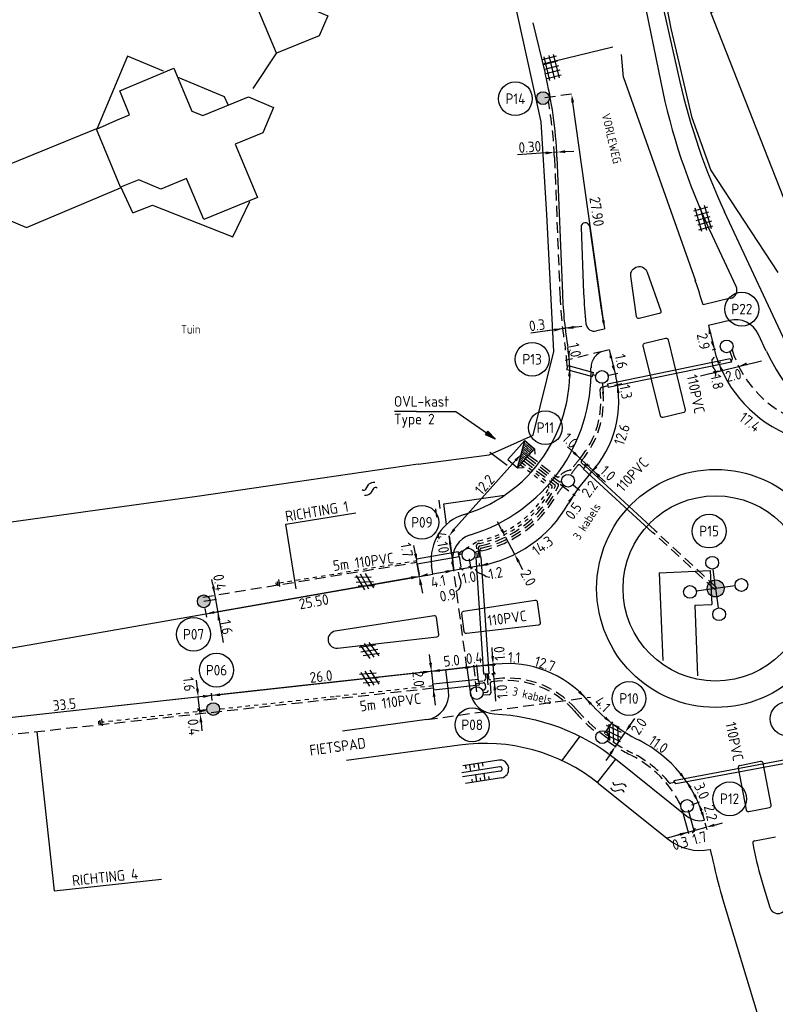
# Model space of a CAD drawing. Header units: metres. Extents: x 181324 to 182051, y 409132 to 409424.
# Tile 6 of 11: x 181536 to 181625, y 409244 to 409360. Entities that reach past the tile are written whole.
import ezdxf
from ezdxf.enums import TextEntityAlignment as Align

# ---------------------------------------------------------------- set-up
doc = ezdxf.new("R2010")
doc.units = ezdxf.units.M
doc.linetypes.add('A-1-1STREEP', pattern=[10, 5, -5])
doc.linetypes.add('DASHED', pattern=[19.05, 12.7, -6.35])
doc.layers.get('0').update_dxf_attribs({"linetype": 'CONTINUOUS'})
doc.layers.get('DEFPOINTS').update_dxf_attribs({"linetype": 'CONTINUOUS'})
for name, color, linetype in [('B-AF-HEKW-GD', 8, 'HEKWERK'), ('B-GB-BOUW-GD', 8, 'CONTINUOUS'), ('L-AR-BLOCKS-GD', 8, 'CONTINUOUS'), ('L-AR-SYMB-GD', 8, 'CONTINUOUS'), ('l-te-bestek-t25-pr', 4, 'CONTINUOUS'), ('L-TE-OND-GD', 8, 'CONTINUOUS'), ('m-ov-man-pr', 1, 'CONTINUOUS'), ('n-aarddraad-pr', 1, 'CONTINUOUS'), ('n-ov-kabe-pr', 1, 'DASHED'), ('n-ov-mast-pr', 3, 'CONTINUOUS'), ('n-vh-fpad-pr', 8, 'CONTINUOUS'), ('n-vh-hfdr-pr', 8, 'CONTINUOUS')]:
    doc.layers.add(name, color=color, linetype=linetype)
doc.layers.add('Maten', color=7, linetype='CONTINUOUS', lineweight=25)
doc.styles.add('ISO', font='ISO.shx')
doc.styles.add('Times', font='ISO.shx')
doc.linetypes.add('HEKWERK', pattern='A,7,-1.5,[1,ProvNB.shx,S=0.75,R=0,X=0,Y=0],-1.5', length=10)

# ---------------------------------------------------------------- blocks, each defined once
blk = doc.blocks.new('4601')
at = {"linetype": 'Continuous'}
for points in [[(-0.37, 0.21), (0.23, 0.51)], [(0.43, -0.19), (-0.17, -0.49)]]:
    blk.add_lwpolyline(points, dxfattribs=at)
for centre, radius, start, end in [((-0.47, 0.51), 0.317, 198.475, 288.4178), ((0.38, -0.29), 0.814, 47.4895, 100.6197), ((-0.32, 0.31), 0.814, 227.4896, 280.6197), ((0.53, -0.49), 0.317, 18.5209, 108.349)]:
    blk.add_arc(centre, radius, start, end, dxfattribs=at)
blk = doc.blocks.new('4406')
at = {"linetype": 'Continuous'}
for p, q in [((-1.43, 0.58), (1.42, 0.57)), ((1.42, 0), (-1.43, 0.01)), ((-1.15, 0.86), (-1.14, -0.85)), ((-0.57, -0.86), (-0.58, 0.85)), ((0, 0.85), (0, -0.86)), ((0.56, 0.85), (0.56, -0.86)), ((1.14, -0.84), (1.13, 0.85)), ((-1.43, -0.58), (1.42, -0.57))]:
    blk.add_line(p, q, dxfattribs=at)
blk = doc.blocks.new('4411')
at = {"linetype": 'Continuous'}
for p, q in [((0.43, -0.86), (-1.25, 0.14)), ((-1.24, -0.16), (0.43, 0.85)), ((0.86, 0.52), (-0.86, -0.52)), ((-0.84, 0.51), (0.86, -0.52)), ((1.25, -0.15), (-0.41, 0.85)), ((-0.4, -0.85), (1.26, 0.15))]:
    blk.add_line(p, q, dxfattribs=at)
blk = doc.blocks.new('*X20')
at = {"color": 0}
for p, q in [((504919, 66100), (506424, 66100)), ((505119, 66200), (506424, 66200)), ((505319, 66300), (506424, 66300)), ((505519, 66400), (506424, 66400)), ((505719, 66500), (506424, 66500)), ((505919, 66600), (506424, 66600)), ((506119, 66700), (506424, 66700)), ((506319, 66800), (506424, 66800)), ((503519, 65400), (506424, 65400)), ((503719, 65500), (506424, 65500)), ((503919, 65600), (506424, 65600)), ((504119, 65700), (506424, 65700)), ((504319, 65800), (506424, 65800)), ((504519, 65900), (506424, 65900)), ((504719, 66000), (506424, 66000))]:
    blk.add_line(p, q, dxfattribs=at)

msp = doc.modelspace()

# ---------------------------------------------------------------- hatches: boundary and pattern name
at = {"layer": 'n-ov-mast-pr'}
h = msp.add_hatch(color=256, dxfattribs=at)
edge = h.paths.add_edge_path()
edge.add_arc((181597.78, 409350.79), 0.75, 0, 360)
h = msp.add_hatch(color=256, dxfattribs=at)
edge = h.paths.add_edge_path()
edge.add_arc((181618.08, 409293.11), 1, 0, 360)
h = msp.add_hatch(color=256, dxfattribs=at)
edge = h.paths.add_edge_path()
edge.add_arc((181557.86, 409291.6), 0.75, 0, 360)
h = msp.add_hatch(color=256, dxfattribs=at)
edge = h.paths.add_edge_path()
edge.add_arc((181558.97, 409278.92), 0.75, 0, 360)

# ---------------------------------------------------------------- linework, layer by layer
at = {"linetype": 'ByBlock', "ltscale": 0.1}
for p, q in [((181582.9, 409313.91), (181580.28, 409313.91)), ((181582.9, 409313.91), (181587.51, 409313.91)), ((181587.51, 409313.91), (181592.16, 409310.72)), ((181591.26, 409311.63), (181590.98, 409311.21)), ((181591.17, 409311.49), (181591.22, 409311.56)), ((181591.22, 409311.56), (181592.16, 409310.72)), ((181592.16, 409310.72), (181591.26, 409311.63)), ((181590.98, 409311.21), (181592.16, 409310.72)), ((181591.03, 409311.28), (181591.07, 409311.35)), ((181592.16, 409310.72), (181591.03, 409311.28)), ((181591.07, 409311.35), (181592.16, 409310.72)), ((181592.16, 409310.72), (181591.17, 409311.49)), ((181567.51, 409300.66), (181575.76, 409302.01)), ((181568.75, 409293.06), (181567.51, 409300.66)), ((181538.23, 409276.24), (181540.28, 409257.54)), ((181540.28, 409257.54), (181552.88, 409258.92))]:
    msp.add_line(p, q, dxfattribs=at)
at = {"layer": 'B-AF-HEKW-GD'}
for p, q in [((181612.85, 409358.98), (181609.47, 409375.97)), ((181615.31, 409348.48), (181612.85, 409358.98)), ((181566.41, 409356.11), (181563.64, 409351.92)), ((181617.53, 409342.34), (181615.31, 409348.48)), ((181625.45, 409330.29), (181617.53, 409342.34))]:
    msp.add_line(p, q, dxfattribs=at)
at = {"layer": 'B-AF-HEKW-GD', "flags": 128}
for points in [[(181583.09, 409307.74), (181591.45, 409308.84), (181596.63, 409311.13), (181599.03, 409321), (181598.23, 409337.11), (181597.56, 409347.99), (181594.24, 409362.99), (181590.83, 409377.03), (181587.6, 409392.07), (181584.96, 409403.93), (181581.55, 409404.44), (181579.46, 409408.23), (181583.4, 409410.65), (181581.28, 409419.88)], [(181583.09, 409307.74), (181568.61, 409305.63), (181557.1, 409303.93), (181545.35, 409302.33), (181534.39, 409300.79), (181527.75, 409299.88), (181521.72, 409298.45), (181510.47, 409295.86), (181507.51, 409295.22), (181498.35, 409291.95), (181489.61, 409288.89), (181483.48, 409286.46), (181475.48, 409282.59), (181467.34, 409278.48), (181471.08, 409284.37), (181480.01, 409298.89), (181491.86, 409318.35), (181502.55, 409335.67), (181510.49, 409348.4), (181523.93, 409369.15)], [(181622.47, 409362.91), (181630.62, 409366.21), (181642.6, 409336.58), (181629.21, 409331.15), (181617.52, 409360.87), (181619.45, 409361.58)]]:
    msp.add_lwpolyline(points, dxfattribs=at)
at = {"layer": 'B-GB-BOUW-GD'}
msp.add_line((181549.52, 409337.29), (181548.1, 409340.34), dxfattribs=at)
at = {"layer": 'B-GB-BOUW-GD', "flags": 128}
for points in [[(181566.42, 409356.07), (181561.08, 409368.81), (181566.17, 409370.9), (181568.49, 409369.85), (181567.63, 409367.71), (181569.86, 409366.75), (181568.93, 409364.6), (181571.16, 409363.62), (181570.22, 409361.41), (181572.46, 409360.46), (181571.42, 409358.13)], [(181561.54, 409345.39), (181564.19, 409339.11), (181557.87, 409336.52), (181555.83, 409341.32), (181552.83, 409340.07), (181550.22, 409341.16), (181548.06, 409340.3), (181545.26, 409347.15), (181547.51, 409348.14), (181549.11, 409348.82), (181547.99, 409351.66), (181554.35, 409354.31), (181556.46, 409349.27), (181557.77, 409348.73), (181563.13, 409350.93), (181566.07, 409349.7), (181564.81, 409346.71)]]:
    msp.add_lwpolyline(points, close=True, dxfattribs=at)
for points in [[(181553.12, 409353.95), (181548.88, 409355.72), (181545.28, 409347.14)], [(181554.82, 409353.25), (181560.27, 409351), (181560.7, 409350.03)], [(181545.26, 409347.19), (181534.1, 409342.62), (181532.05, 409337.65), (181537.01, 409335.56), (181548.08, 409340.24)], [(181549.52, 409337.29), (181551.85, 409338.2), (181561.28, 409334.48), (181563.29, 409338.64)]]:
    msp.add_lwpolyline(points, dxfattribs=at)
at = {"layer": 'DEFPOINTS'}
for p, q in [((181605.99, 409356.8), (181597.75, 409354.79)), ((181591.53, 409309.13), (181593.56, 409307.63)), ((181602.09, 409275.73), (181599.97, 409272.87)), ((181604.19, 409270.27), (181606.33, 409273.03))]:
    msp.add_line(p, q, dxfattribs=at)
at = {"layer": 'l-te-bestek-t25-pr'}
for centre in [(181594.52, 409350.72), (181621.16, 409325.97), (181596.49, 409320.07), (181598.05, 409312.03), (181583.52, 409300.89), (181617.31, 409299.86), (181556.66, 409287.72), (181559.36, 409283.5), (181607.88, 409280.17), (181626.48, 409277.77), (181589.44, 409277.07), (181619.72, 409268.37)]:
    msp.add_circle(centre, 1.99, dxfattribs=at)
at = {"layer": 'm-ov-man-pr', "linetype": 'ByBlock', "ltscale": 0.1}
for p, q in [((181619.77, 409320.11), (181605.35, 409317.13)), ((181619.94, 409319.74), (181605.45, 409316.74)), ((181619.77, 409320.11), (181619.94, 409319.74)), ((181605.35, 409317.13), (181605.45, 409316.74)), ((181610.67, 409299.67), (181602.51, 409307.2)), ((181582.87, 409296.6), (181587.79, 409297.46)), ((181582.87, 409296.6), (181582.9, 409296.4)), ((181582.97, 409296), (181587.9, 409296.87)), ((181587.83, 409297.26), (181587.79, 409297.46)), ((181589.86, 409296.76), (181590.78, 409283.03)), ((181590.46, 409296.82), (181591.38, 409283.07)), ((181590.98, 409283.05), (181590.78, 409283.03)), ((181590.98, 409283.05), (181591.38, 409283.07)), ((181630.79, 409273.8), (181613.17, 409270.47)), ((181630.64, 409273.36), (181613.41, 409270.11)), ((181613.41, 409270.11), (181613.17, 409270.47))]:
    msp.add_line(p, q, dxfattribs=at)
at = {"layer": 'm-ov-man-pr'}
for p, q in [((181600.59, 409318.85), (181600.71, 409319.33)), ((181600.59, 409318.85), (181603.59, 409318.04)), ((181600.71, 409319.33), (181603.72, 409318.53)), ((181603.59, 409318.04), (181603.72, 409318.53)), ((181584.83, 409281.65), (181584.81, 409281.85))]:
    msp.add_line(p, q, dxfattribs=at)
at = {"layer": 'm-ov-man-pr', "linetype": 'DASHED', "ltscale": 0.1}
for p, q in [((181602.78, 409307.49), (181602.51, 409307.2)), ((181587.9, 409296.87), (181587.83, 409297.26)), ((181582.97, 409296), (181582.9, 409296.4))]:
    msp.add_line(p, q, dxfattribs=at)
at = {"layer": 'm-ov-man-pr', "ltscale": 0.1}
for p, q in [((181610.94, 409299.97), (181602.78, 409307.49)), ((181590.06, 409296.77), (181589.86, 409296.76)), ((181590.46, 409296.82), (181590.06, 409296.77)), ((181584.83, 409281.65), (181584.88, 409281.16)), ((181590.2, 409282.22), (181590.25, 409281.72))]:
    msp.add_line(p, q, dxfattribs=at)
at = {"layer": 'm-ov-man-pr', "flags": 128}
for points in [[(181590.18, 409282.42), (181584.81, 409281.85)], [(181590.25, 409281.72), (181584.88, 409281.16)]]:
    msp.add_lwpolyline(points, dxfattribs=at)
at = {"layer": 'Maten', "linetype": 'DASHED', "ltscale": 0.1}
for p, q in [((181601.13, 409351.26), (181597.78, 409350.79)), ((181604.94, 409321.04), (181600.38, 409319.93)), ((181618.07, 409321.26), (181617.65, 409321.15)), ((181606.17, 409317.03), (181607.04, 409317.21)), ((181599.79, 409305.39), (181601.55, 409304.03)), ((181601.34, 409305.26), (181602.05, 409304.69)), ((181588.81, 409283.82), (181586.72, 409299.3)), ((181587.9, 409296.87), (181588.19, 409295.21)), ((181589.08, 409296.59), (181589.29, 409295.39)), ((181582.97, 409296), (181583.26, 409294.34)), ((181589.59, 409284.07), (181589.94, 409280.95)), ((181584.63, 409283.5), (181584.81, 409281.78))]:
    msp.add_line(p, q, dxfattribs=at)
at = {"layer": 'Maten', "linetype": 'ByBlock', "ltscale": 0.1}
for p, q in [((181604.88, 409324.62), (181601.27, 409350.27)), ((181598.08, 409344.34), (181594.78, 409344.11)), ((181599.38, 409344.43), (181599.08, 409344.41)), ((181600.38, 409344.5), (181601.38, 409344.57)), ((181601.61, 409323.87), (181596.32, 409323.13)), ((181599.08, 409323.52), (181598.09, 409323.38)), ((181600.37, 409323.7), (181600.07, 409323.66)), ((181601.36, 409323.84), (181602.35, 409323.98)), ((181605.36, 409318.16), (181606.57, 409318.45)), ((181601.4, 409309.1), (181600.67, 409309.79)), ((181594.53, 409308.16), (181587.25, 409300.02)), ((181602.2, 409308.33), (181601.46, 409309.01)), ((181602.93, 409307.65), (181602.12, 409308.42)), ((181602.63, 409307.68), (181603.23, 409307.63)), ((181602.78, 409307.49), (181603.04, 409307.77)), ((181602.93, 409307.65), (181603.66, 409306.98)), ((181603.66, 409306.97), (181604.39, 409306.28)), ((181604.39, 409306.3), (181605.13, 409305.63)), ((181592.9, 409300.05), (181592.43, 409300.93)), ((181586.72, 409299.3), (181587.27, 409295.24)), ((181593.36, 409299.16), (181594.43, 409297.13)), ((181582.77, 409297.19), (181582.59, 409298.17)), ((181583.23, 409294.53), (181582.94, 409296.2)), ((181588.38, 409295.26), (181587.93, 409295.52)), ((181589.48, 409295.45), (181589.03, 409295.71)), ((181589.79, 409295.37), (181589.98, 409295.07)), ((181590.33, 409295.77), (181590.3, 409296.04)), ((181594.9, 409296.24), (181595.36, 409295.35)), ((181558.94, 409293.57), (181558.83, 409294.16)), ((181582.25, 409294.35), (181559.1, 409290.29)), ((181587.27, 409295.24), (181584.81, 409294.8)), ((181587.77, 409295.03), (181587.91, 409294.49)), ((181587.91, 409294.49), (181588.07, 409294.08)), ((181589.98, 409295.07), (181590.29, 409294.9)), ((181590.29, 409294.9), (181590.81, 409294.7)), ((181590.81, 409294.7), (181591.07, 409294.52)), ((181591.07, 409294.52), (181591.51, 409294.43)), ((181558.94, 409293.57), (181560.13, 409286.77)), ((181583.4, 409293.54), (181583.58, 409292.56)), ((181587.85, 409293.01), (181587.5, 409292.72)), ((181587.99, 409293.24), (181587.85, 409293.01)), ((181588.08, 409293.51), (181587.99, 409293.24)), ((181588.07, 409294.08), (181588.12, 409293.73)), ((181588.12, 409293.73), (181588.08, 409293.51)), ((181557.86, 409291.6), (181559.37, 409291.86)), ((181558, 409290.76), (181558.18, 409289.73)), ((181591.84, 409285.15), (181591.77, 409286.15)), ((181584.53, 409284.35), (181584.42, 409285.35)), ((181590.02, 409283.95), (181584.64, 409283.36)), ((181585.63, 409283.47), (181588.62, 409283.8)), ((181588.62, 409283.8), (181587.62, 409283.69)), ((181589.61, 409283.9), (181590.02, 409283.95)), ((181590.2, 409282.22), (181590, 409284.11)), ((181590.02, 409283.95), (181592.2, 409284.19)), ((181591.01, 409284.06), (181592, 409284.17)), ((181591.97, 409283.1), (181591.9, 409284.16)), ((181559.79, 409280.62), (181583.65, 409283.25)), ((181584.64, 409283.36), (181584.86, 409281.37)), ((181591.73, 409283.09), (181592.2, 409283.12)), ((181591.82, 409282.91), (181592.12, 409283.3)), ((181592.04, 409282.15), (181591.97, 409283.1)), ((181557.11, 409281.33), (181557, 409282.33)), ((181592.04, 409282.11), (181592.19, 409279.87)), ((181558.8, 409280.51), (181527.49, 409277.07)), ((181557.43, 409278.35), (181557.21, 409280.34)), ((181558.86, 409279.94), (181558.76, 409280.81)), ((181584.97, 409280.38), (181585.08, 409279.38)), ((181557.65, 409278.55), (181557.13, 409278.95)), ((181558.15, 409278.83), (181557.13, 409278.72)), ((181557.54, 409277.36), (181557.65, 409276.36)), ((181605.02, 409276.03), (181605.98, 409277.43)), ((181608, 409277), (181608.57, 409277.83)), ((181606.29, 409274.53), (181607.43, 409276.18)), ((181605.73, 409273.71), (181605.16, 409272.89)), ((181616.15, 409267.96), (181615.25, 409267.63)), ((181614.1, 409267.15), (181614.89, 409264.29)), ((181614.85, 409267.06), (181615.55, 409264.49)), ((181616.82, 409265.55), (181617.05, 409264.74)), ((181617.93, 409265.28), (181618.9, 409265.55)), ((181612.4, 409263.76), (181616.97, 409265.02)), ((181614.55, 409264.35), (181613.59, 409264.08)), ((181615.34, 409264.31), (181615.7, 409264.92))]:
    msp.add_line(p, q, dxfattribs=at)
at = {"layer": 'Maten', "ltscale": 0.1}
for p, q in [((181616.28, 409318.14), (181623.46, 409319.89)), ((181617.91, 409320.33), (181617.63, 409320.02)), ((181617.63, 409320.02), (181617.67, 409319.56)), ((181618.65, 409319.72), (181618.28, 409319.63)), ((181617.67, 409319.56), (181617.73, 409319.16)), ((181617.73, 409319.16), (181617.9, 409318.94)), ((181617.9, 409318.94), (181618.05, 409318.67)), ((181618.05, 409318.67), (181618.06, 409318.26)), ((181618.06, 409318.26), (181618.04, 409318.03))]:
    msp.add_line(p, q, dxfattribs=at)
msp.add_arc((181632.42, 409325.04), 15, 193.71, 245.81, dxfattribs=at)
at = {"layer": 'Maten', "linetype": 'ByBlock', "ltscale": 0.1}
for centre, radius, start, end in [((181593.57, 409271.77), 12.5, 41.0502, 96.2809), ((181618.08, 409293.11), 20, 221.0502, 243.224), ((181602.31, 409261.86), 15, 15.3982, 63.224)]:
    msp.add_arc(centre, radius, start, end, dxfattribs=at)
for points in [[(181601.11, 409350.25), (181601.44, 409350.29), (181601.13, 409351.26)], [(181598.1, 409344.17), (181598.07, 409344.51), (181599.08, 409344.41)], [(181600.39, 409344.34), (181600.37, 409344.67), (181599.38, 409344.43)], [(181604.71, 409324.6), (181605.04, 409324.65), (181605.02, 409323.63)], [(181599.11, 409323.35), (181599.06, 409323.68), (181600.07, 409323.66)], [(181601.38, 409323.67), (181601.34, 409324), (181600.37, 409323.7)], [(181601.28, 409308.98), (181601.51, 409309.22), (181602.12, 409308.42)], [(181604.28, 409306.18), (181604.51, 409306.43), (181603.66, 409306.98)], [(181593.05, 409300.12), (181592.75, 409299.97), (181593.36, 409299.16)], [(181582.6, 409297.16), (181582.93, 409297.22), (181582.94, 409296.2)], [(181595.05, 409296.32), (181594.75, 409296.16), (181594.43, 409297.13)], [(181582.22, 409294.52), (181582.28, 409294.19), (181583.23, 409294.53)], [(181583.24, 409293.51), (181583.57, 409293.57), (181583.23, 409294.53)], [(181558.82, 409293.29), (181559.14, 409293.35), (181559.15, 409292.33)], [(181559.07, 409290.46), (181559.13, 409290.13), (181558.12, 409290.12)], [(181559.51, 409289.35), (181559.83, 409289.41), (181559.5, 409290.36)], [(181591.67, 409285.14), (181592, 409285.17), (181591.9, 409284.16)], [(181584.37, 409284.33), (181584.7, 409284.37), (181584.64, 409283.36)], [(181588.6, 409283.96), (181588.64, 409283.63), (181589.61, 409283.9)], [(181588.6, 409283.96), (181588.64, 409283.63), (181589.61, 409283.9)], [(181592.09, 409284.34), (181592.13, 409284), (181591.12, 409284.06)], [(181583.67, 409283.08), (181583.63, 409283.41), (181584.64, 409283.36)], [(181585.62, 409283.63), (181585.65, 409283.3), (181584.64, 409283.36)], [(181591.94, 409281.14), (181592.27, 409281.16), (181592.04, 409282.15)], [(181557.27, 409281.35), (181556.94, 409281.31), (181557.21, 409280.34)], [(181557.82, 409280.24), (181557.78, 409280.57), (181558.8, 409280.51)], [(181559.81, 409280.46), (181559.77, 409280.79), (181558.8, 409280.51)], [(181584.8, 409280.36), (181585.13, 409280.39), (181584.86, 409281.37)], [(181601.91, 409280.84), (181602.15, 409281.08), (181602.74, 409280.26)], [(181603.53, 409279.61), (181603.27, 409279.4), (181602.74, 409280.26)], [(181557.71, 409277.38), (181557.38, 409277.34), (181557.43, 409278.35)], [(181605.19, 409278.03), (181604.98, 409277.77), (181605.87, 409277.27)], [(181606.78, 409276.83), (181606.59, 409276.55), (181605.87, 409277.27)], [(181608.14, 409276.91), (181607.86, 409277.1), (181607.43, 409276.18)], [(181605.86, 409273.61), (181605.59, 409273.8), (181606.29, 409274.53)], [(181614.08, 409271.42), (181613.82, 409271.22), (181614.56, 409270.53)], [(181615.25, 409269.78), (181614.97, 409269.6), (181614.56, 409270.53)], [(181615.75, 409268.89), (181615.45, 409268.74), (181616.04, 409267.92)], [(181616.56, 409267.05), (181616.25, 409266.92), (181616.04, 409267.92)], [(181616.61, 409266.84), (181616.3, 409266.74), (181616.78, 409265.84)], [(181617.89, 409265.44), (181617.98, 409265.12), (181616.97, 409265.02)], [(181613.84, 409264.33), (181613.93, 409264), (181614.85, 409264.43)]]:
    msp.add_solid(points, dxfattribs=at)
at = {"layer": 'Maten', "ltscale": 0.1}
for points in [[(181617.6, 409323.09), (181617.27, 409323.02), (181617.23, 409324.04)], [(181617.81, 409322.23), (181617.49, 409322.14), (181617.92, 409321.22)], [(181600.94, 409321.06), (181600.61, 409321.03), (181600.86, 409320.04)], [(181605.94, 409320.25), (181605.62, 409320.18), (181605.57, 409321.19)], [(181618.96, 409318.81), (181618.65, 409318.68), (181618.42, 409319.67)], [(181621.7, 409319.69), (181621.79, 409319.37), (181620.79, 409319.24)], [(181601.05, 409318.06), (181600.71, 409318.07), (181600.91, 409319.07)], [(181606.16, 409319.38), (181605.83, 409319.3), (181606.26, 409318.38)], [(181617.79, 409318.68), (181617.87, 409318.36), (181618.8, 409318.76)], [(181606.79, 409316.12), (181606.46, 409316.09), (181606.52, 409317.1)], [(181604.17, 409307.34), (181603.92, 409307.56), (181603.4, 409306.68)], [(181591.34, 409295.82), (181591.27, 409296.15), (181590.33, 409295.77)], [(181584.24, 409294.58), (181584.17, 409294.9), (181583.23, 409294.53)]]:
    msp.add_solid(points, dxfattribs=at)
at = {"layer": 'Maten', "linetype": 'DASHED', "ltscale": 0.1}
for points in [[(181594.66, 409308.05), (181594.41, 409308.27), (181595.2, 409308.91)], [(181600.99, 409303.22), (181600.71, 409303.41), (181601.4, 409304.15)], [(181587.47, 409299.98), (181587.21, 409300.18), (181586.72, 409299.3)], [(181587.02, 409298.33), (181586.69, 409298.28), (181586.72, 409299.3)], [(181587.27, 409296.25), (181586.94, 409296.19), (181587.27, 409295.24)], [(181586.32, 409294.89), (181586.26, 409295.22), (181587.27, 409295.24)]]:
    msp.add_solid(points, dxfattribs=at)
at = {"layer": 'n-aarddraad-pr', "linetype": 'A-1-1STREEP', "ltscale": 0.1}
for p, q in [((181595.14, 409307.65), (181595.11, 409307.68)), ((181595.14, 409307.65), (181598.39, 409305.16)), ((181595.32, 409307.89), (181595.31, 409307.9)), ((181595.32, 409307.89), (181598.77, 409305.25)), ((181587.83, 409297.26), (181590.05, 409298.67)), ((181590.06, 409296.77), (181589.96, 409298.17)), ((181590.22, 409298.7), (181590.05, 409298.67)), ((181590.28, 409298.41), (181590.12, 409298.38)), ((181566.73, 409293.76), (181582.91, 409296.4)), ((181590.98, 409283.05), (181591, 409282.47)), ((181590.2, 409282.22), (181590.18, 409282.42)), ((181590.2, 409282.22), (181590.82, 409282.27)), ((181573.22, 409280.38), (181559.8, 409278.9)), ((181558.08, 409278.71), (181545.87, 409277.37))]:
    msp.add_line(p, q, dxfattribs=at)
at = {"layer": 'n-aarddraad-pr', "ltscale": 0.1}
for p, q in [((181566.67, 409294.15), (181566.79, 409293.36)), ((181566.32, 409293.79), (181566.36, 409293.5)), ((181566.5, 409293.92), (181566.58, 409293.43)), ((181545.46, 409277.48), (181545.48, 409277.18)), ((181545.65, 409277.6), (181545.69, 409277.1)), ((181545.84, 409277.77), (181545.9, 409276.97))]:
    msp.add_line(p, q, dxfattribs=at)
at = {"layer": 'n-aarddraad-pr', "linetype": 'A-1-1STREEP', "ltscale": 0.1, "flags": 128}
msp.add_lwpolyline([(181584.83, 409281.65), (181573.22, 409280.38)], dxfattribs=at)
at = {"layer": 'n-aarddraad-pr', "linetype": 'A-1-1STREEP', "ltscale": 0.1}
for centre, radius, start, end in [((181587.74, 409310.55), 12.1, 281.836, 332.2249), ((181587.74, 409310.55), 12.4, 281.836, 333.4148), ((181598.26, 409305), 0.2, 332.2249, 52.4861), ((181598.65, 409305.09), 0.2, 333.4148, 52.4861), ((181590.16, 409298.18), 0.2, 101.8072, 184.2134), ((181590.81, 409282.47), 0.2, 274.4466, 2.7156)]:
    msp.add_arc(centre, radius, start, end, dxfattribs=at)
at = {"layer": 'n-ov-kabe-pr', "linetype": 'DASHED', "ltscale": 0.1}
for p, q in [((181599.11, 409343.82), (181599.75, 409327.74)), ((181619.85, 409319.92), (181619.89, 409319.93)), ((181605.4, 409316.93), (181604.64, 409316.75)), ((181604.75, 409317.25), (181604.87, 409315.61)), ((181595.51, 409308.13), (181599.14, 409305.33)), ((181595.71, 409308.35), (181599.52, 409305.43)), ((181595.91, 409308.58), (181599.66, 409305.69)), ((181596.1, 409308.8), (181599.41, 409306.26)), ((181602.54, 409307.24), (181602.14, 409307.61)), ((181602.75, 409307.46), (181602.3, 409307.87)), ((181599.81, 409305.65), (181599.97, 409305.68)), ((181618.18, 409293.22), (181610.91, 409299.93)), ((181617.98, 409293), (181610.7, 409299.71)), ((181590.43, 409296.81), (181590.34, 409297.63)), ((181557.77, 409292.09), (181582.94, 409296.2)), ((181591.33, 409283.07), (181591.36, 409282.57)), ((181589.95, 409281.93), (181590.74, 409282.02)), ((181590.96, 409281.83), (181590.99, 409281.4)), ((181591.55, 409281.91), (181591.63, 409280.84)), ((181592.42, 409282.2), (181591.73, 409282.13)), ((181584.1, 409277.69), (181603.36, 409280.34)), ((181590.62, 409281.18), (181590.8, 409281.19)), ((181590.62, 409281.18), (181590.63, 409281.18)), ((181590.68, 409280.58), (181591.44, 409280.63)), ((181590.71, 409280.89), (181591.12, 409280.91)), ((181573.25, 409280.09), (181527.71, 409275.08)), ((181613.29, 409270.29), (181612.82, 409270.19))]:
    msp.add_line(p, q, dxfattribs=at)
at = {"layer": 'n-ov-kabe-pr'}
for p, q in [((181593.65, 409308.29), (181595.63, 409310.53)), ((181594.77, 409307.29), (181595.63, 409310.53)), ((181595.63, 409310.53), (181596.76, 409309.54)), ((181594.77, 409307.29), (181596.76, 409309.54)), ((181596.76, 409309.54), (181596.8, 409308.9)), ((181593.65, 409308.29), (181594.77, 409307.29)), ((181594.77, 409307.29), (181595.4, 409307.33))]:
    msp.add_line(p, q, dxfattribs=at)
at = {"layer": 'n-ov-kabe-pr', "ltscale": 0.1}
for p, q in [((181590.25, 409296.79), (181590.18, 409297.91)), ((181591.18, 409283.06), (181591.31, 409281.13))]:
    msp.add_line(p, q, dxfattribs=at)
at = {"layer": 'n-ov-kabe-pr', "linetype": 'DASHED', "ltscale": 0.1, "flags": 128}
for points in [[(181603.65, 409318.27), (181603.97, 409318.17)], [(181584.86, 409281.37), (181573.25, 409280.09)]]:
    msp.add_lwpolyline(points, dxfattribs=at)
at = {"layer": 'n-ov-kabe-pr', "linetype": 'DASHED', "ltscale": 0.1}
for centre, radius, start, end in [((181549.45, 409341.83), 49.7, 2.2888, 9.9028), ((181652.51, 409329.85), 52.8, 182.2888, 189.2789), ((181583.42, 409318.56), 17.2, 2.2826, 9.2789), ((181632.42, 409325.04), 13.3, 197.9347, 201.3122), ((181632.42, 409325.04), 13, 197.2543, 245.81), ((181619.85, 409320.13), 0.2, 283.5743, 21.3122), ((181600.81, 409319.25), 0.2, 182.2826, 220.8936), ((181594.18, 409315.13), 10.4, 319.7865, 7.7068), ((181594.18, 409315.13), 10.7, 319.2402, 5.7646), ((181604.69, 409316.55), 0.2, 103.71, 187.7068), ((181637.17, 409280.01), 45.11, 140.9672, 143.0778), ((181602.44, 409308.01), 0.2, 139.2402, 227.3116), ((181601.44, 409304.73), 2.35, 101.2122, 138.3016), ((181600.94, 409307.23), 0.2, 281.2122, 323.0778), ((181637.17, 409280.01), 44.81, 142.0156, 143.804), ((181602, 409307.46), 0.2, 47.3116, 142.0156), ((181599.53, 409306.42), 0.2, 232.4861, 318.3016), ((181587.74, 409310.55), 12.7, 281.836, 334.552), ((181587.74, 409310.55), 13, 282.2547, 335.6405), ((181599.02, 409305.18), 0.2, 334.552, 52.4861), ((181606.93, 409299.45), 8.87, 139.3829, 149.7853), ((181599.4, 409305.27), 0.2, 335.6405, 52.4861), ((181599.78, 409305.85), 0.2, 232.4861, 277.9232), ((181587.74, 409310.55), 13.3, 282.1215, 330.1172), ((181590.54, 409297.65), 0.2, 102.2547, 186.2809), ((181588.66, 409294.87), 2.34, 99.8813, 109.8552), ((181590.64, 409295.79), 1.76, 93.7296, 121.3314), ((181591.56, 409282.58), 0.2, 183.8259, 280.5404), ((181593.57, 409271.77), 10.8, 41.0502, 100.5404), ((181590.76, 409281.82), 0.2, 3.8259, 96.2809), ((181590.79, 409281.39), 0.2, 273.8259, 3.8259), ((181591.75, 409281.93), 0.2, 96.2809, 183.8259), ((181593.57, 409271.77), 10.5, 41.0502, 96.2809), ((181591.11, 409281.11), 0.2, 273.8259, 3.8259), ((181591.43, 409280.83), 0.2, 273.8259, 3.8259), ((181618.08, 409293.11), 22, 221.0502, 230.6866), ((181618.08, 409293.11), 21.7, 221.0502, 243.224), ((181618.08, 409293.11), 22, 234.5933, 243.224), ((181602.31, 409261.86), 13, 26.2691, 63.224), ((181602.31, 409261.86), 13.3, 39.159, 63.224), ((181612.78, 409270.39), 0.2, 219.159, 281.644)]:
    msp.add_arc(centre, radius, start, end, dxfattribs=at)
at = {"layer": 'n-ov-kabe-pr', "ltscale": 0.1}
msp.add_arc((181590.38, 409297.92), 0.2, 101.836, 183.5991, dxfattribs=at)
at = {"layer": 'n-ov-mast-pr'}
for p, q in [((181618.08, 409293.11), (181617.77, 409295.39)), ((181620.36, 409293.42), (181615.8, 409292.8)), ((181618.08, 409293.11), (181618.39, 409290.83))]:
    msp.add_line(p, q, dxfattribs=at)
for centre, radius in [((181597.78, 409350.79), 0.75), ((181619.37, 409321.58), 0.75), ((181604.7, 409318), 0.75), ((181600.71, 409305.78), 0.75), ((181589, 409297.1), 0.75), ((181617.67, 409296.13), 0.75), ((181621.11, 409293.52), 0.75), ((181615.06, 409292.7), 0.75), ((181618.08, 409293.11), 1), ((181557.86, 409291.6), 0.75), ((181618.49, 409290.08), 0.75), ((181589.97, 409280.8), 0.75), ((181558.97, 409278.92), 0.75), ((181604.73, 409275.62), 0.75), ((181614.72, 409267.53), 0.75)]:
    msp.add_circle(centre, radius, dxfattribs=at)
at = {"layer": 'n-vh-fpad-pr'}
for p, q in [((181616.74, 409265.84), (181616.78, 409265.84)), ((181617.42, 409262.4), (181617.49, 409262.42))]:
    msp.add_line(p, q, dxfattribs=at)
at = {"layer": 'n-vh-hfdr-pr'}
for p, q in [((181611.48, 409363.28), (181613.88, 409352.71)), ((181607.25, 409353.23), (181607.01, 409355.91)), ((181607.25, 409353.23), (181615.69, 409329.3)), ((181599.41, 409343.83), (181600.05, 409327.75)), ((181626.31, 409322.1), (181619.13, 409337.42)), ((181602.24, 409335.62), (181602.55, 409327.85)), ((181603.23, 409335.71), (181604.52, 409326.53)), ((181620.48, 409328.64), (181617.42, 409335.17)), ((181619.81, 409327.24), (181616.6, 409326.46)), ((181619.7, 409324.64), (181617.23, 409324.04)), ((181605.02, 409323.63), (181604.05, 409323.4)), ((181617.23, 409324.04), (181617.85, 409321.48)), ((181624.04, 409321.04), (181623.13, 409323)), ((181605.57, 409321.19), (181604.94, 409321.04)), ((181605.57, 409321.19), (181606.33, 409318.09)), ((181585.67, 409302.52), (181585.54, 409303.51)), ((181586.1, 409303.08), (181593.24, 409304.08)), ((181585.29, 409301.49), (181585.17, 409302.48)), ((181586.41, 409300.62), (181586.1, 409303.08)), ((181584.81, 409294.8), (181584.66, 409295.86)), ((181587.27, 409295.24), (181587.15, 409296.16)), ((181590.33, 409295.77), (181587.27, 409295.24)), ((181611.44, 409294.96), (181617.44, 409295.22)), ((181611.44, 409294.96), (181611.88, 409284.63)), ((181617.44, 409295.22), (181617.61, 409291.22)), ((181534.19, 409285.92), (181571.53, 409292.47)), ((181615.61, 409291.14), (181617.61, 409291.22)), ((181615.61, 409291.14), (181615.96, 409282.82)), ((181592.2, 409284.19), (181588.81, 409283.82)), ((181586.66, 409281.06), (181586.33, 409283.54)), ((181573.03, 409282.08), (181527.49, 409277.07)), ((181584.1, 409277.69), (181574.18, 409276.32)), ((181587.94, 409274.69), (181574.65, 409272.86)), ((181592.56, 409272.91), (181588.32, 409272.26)), ((181588.64, 409272.31), (181588.7, 409271.91)), ((181589.13, 409272.38), (181589.25, 409271.59)), ((181589.63, 409272.46), (181589.69, 409272.06)), ((181590.12, 409272.54), (181590.24, 409271.74)), ((181590.61, 409272.61), (181590.68, 409272.22)), ((181623.36, 409272.74), (181620.91, 409272.26)), ((181624.62, 409267.64), (181623.65, 409272.55)), ((181592.69, 409272.12), (181588.21, 409271.43)), ((181592.76, 409271.63), (181588.28, 409270.94)), ((181589.98, 409270.36), (181589.85, 409271.18)), ((181590.97, 409270.52), (181590.84, 409271.33)), ((181591.46, 409270.6), (181591.4, 409271)), ((181593.7, 409272.09), (181593.72, 409271.98)), ((181620.71, 409271.97), (181621.67, 409267.06)), ((181592.89, 409270.83), (181588.66, 409270.15)), ((181589.49, 409270.28), (181589.42, 409270.69)), ((181590.47, 409270.44), (181590.41, 409270.85)), ((181604.31, 409270.17), (181612.51, 409263.61)), ((181621.97, 409266.87), (181624.42, 409267.35)), ((181622.45, 409263.14), (181622.54, 409262.64)), ((181622.64, 409263.43), (181625.1, 409263.91)), ((181617.64, 409261.68), (181617.49, 409262.42)), ((181623.63, 409258.29), (181624.45, 409255.58)), ((181628.18, 409225.98), (181618.84, 409256.84))]:
    msp.add_line(p, q, dxfattribs=at)
at = {"layer": 'n-vh-hfdr-pr', "flags": 128}
for points in [[(181609.54, 409362.81), (181611.62, 409352.65)], [(181596.57, 409359.65), (181598.02, 409353.69)], [(181571.53, 409292.47), (181584.81, 409294.8)], [(181586.33, 409283.54), (181573.03, 409282.08)]]:
    msp.add_lwpolyline(points, dxfattribs=at)
for points in [[(181610.03, 409330.31), (181611.63, 409325.78, -0.443716), (181611.45, 409325.46), (181609.07, 409324.88, -0.443716), (181608.76, 409325.09), (181608.1, 409329.84, -0.904988)], [(181612.19, 409322.55, -0.414214), (181612.49, 409322.37), (181614.5, 409314.11, -0.414214), (181614.32, 409313.81), (181611.89, 409313.21, -0.414214), (181611.59, 409313.4), (181609.57, 409321.66, -0.414214), (181609.76, 409321.96)], [(181597.44, 409289.07, -0.420325), (181597.22, 409288.78), (181588.77, 409287.82, -0.408128), (181588.49, 409288.04), (181588.21, 409290.15, -0.408128), (181588.42, 409290.43), (181596.82, 409291.75, -0.420325), (181597.1, 409291.53)], [(181573.33, 409288.08, 0.979393), (181573.6, 409286.09), (181585.29, 409287.43, 0.420325), (181585.51, 409287.71), (181585.25, 409289.68, 0.420325), (181584.96, 409289.89)]]:
    msp.add_lwpolyline(points, format="xyb", close=True, dxfattribs=at)
msp.add_lwpolyline([(181588.81, 409283.82), (181589.2, 409280.96, 0.362263), (181592.03, 409278.36, -0.158459), (181606.5, 409272.91), (181614.7, 409266.34, 0.22423), (181616.78, 409265.84, 0.22423)], format="xyb", dxfattribs=at)
at = {"layer": 'n-vh-hfdr-pr'}
for radius in [14, 10.9]:
    msp.add_circle((181618.08, 409293.11), radius, dxfattribs=at)
for centre, radius, start, end in [((181549.45, 409341.83), 50, 2.2888, 13.71), ((181688.03, 409368.3), 78, 191.57, 205.1312), ((181687.03, 409369.27), 75, 192.7547, 205.1312), ((181602.74, 409335.64), 0.5, 7.9994, 182.2888), ((181568.53, 409312.68), 50, 15.9961, 19.4206), ((181652.51, 409329.85), 52.5, 182.2888, 189.2789), ((181652.51, 409329.85), 50, 182.2888, 186.422), ((181619.58, 409328.21), 1, 283.71, 25.1312), ((181654.04, 409333.49), 50, 187.9994, 191.3668), ((181603.82, 409324.37), 1, 186.422, 283.71), ((181620.41, 409321.73), 3, 25.1312, 103.71), ((181583.42, 409318.56), 17.5, 286.9216, 9.2789), ((181605.42, 409319.1), 2, 103.71, 181.3953), ((181632.42, 409325.04), 15, 193.71, 245.81), ((181646.68, 409331.66), 25, 205.1312, 264.7969), ((181583.42, 409318.56), 20, 286.9216, 1.3953), ((181594.18, 409315.13), 12.5, 317.3413, 13.71), ((181618.08, 409293.11), 20, 137.3413, 150.1172), ((181587.74, 409310.55), 15, 279.9508, 330.1172), ((181590.12, 409296.56), 5.5, 106.9216, 187.6884), ((181590.12, 409296.56), 3, 106.9216, 187.6884), ((181593.57, 409271.77), 12.5, 41.0502, 96.2809), ((181583.69, 409280.66), 3, 277.8442, 7.6884), ((181618.08, 409293.11), 20, 221.0502, 243.224), ((181590.87, 409253.39), 21.5, 51.326, 97.8442), ((181602.31, 409261.86), 15, 15.3982, 63.224), ((181592.72, 409271.93), 1, 9.2204, 98.7936), ((181592.72, 409271.88), 0.25, 278.7936, 98.7936), ((181620.96, 409272.02), 0.25, 101.124, 191.124), ((181623.41, 409272.5), 0.25, 11.124, 101.124), ((181592.73, 409271.82), 1, 279.2204, 9.2204), ((181624.37, 409267.59), 0.25, 281.124, 11.124), ((181621.92, 409267.11), 0.25, 191.124, 281.124), ((181616.26, 409268.29), 6, 231.3262, 281.124), ((181622.69, 409263.19), 0.25, 101.124, 191.124), ((181666.7, 409271.32), 45, 191.124, 196.8346), ((181666.7, 409271.32), 50, 191.124, 196.8346), ((181625.4, 409255.87), 1, 196.8346, 5.4134)]:
    msp.add_arc(centre, radius, start, end, dxfattribs=at)

# ---------------------------------------------------------------- block references
at = {"layer": 'L-AR-BLOCKS-GD', "linetype": 'Continuous'}
for name, p, xscale, yscale, rotation in [('4406', (181598.79, 409354.41), 0.9999988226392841, 0.9999988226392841, 104.1762754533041), ('4406', (181616.62, 409336.63), 0.9999988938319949, 0.9999988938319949, 106.2962340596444), ('4411', (181576.81, 409293.9), 1.000001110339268, 1.000001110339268, 150.8183378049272), ('4411', (181577.35, 409285.81), 1.00000121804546, 1.00000121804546, 156.8917950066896), ('4411', (181577.39, 409282.55), 0.9999978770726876, 0.9999978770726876, 153.3967667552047)]:
    msp.add_blockref(name, p, dxfattribs=dict(at, xscale=xscale, yscale=yscale, rotation=rotation))
at = {"layer": 'L-AR-BLOCKS-GD', "linetype": 'Continuous', "rotation": 123.3164471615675}
msp.add_blockref('4411', (181606.06, 409276.02), dxfattribs=at)
at = {"layer": 'L-AR-SYMB-GD', "linetype": 'Continuous', "rotation": 31.94336241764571}
msp.add_blockref('4601', (181577.36, 409304.81), dxfattribs=at)
at = {"layer": 'L-AR-SYMB-GD', "linetype": 'Continuous', "xscale": 0.999997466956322, "yscale": 0.999997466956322, "rotation": 345.0753199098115}
msp.add_blockref('4601', (181606.61, 409269.71), dxfattribs=at)
at = {"layer": 'n-ov-kabe-pr', "xscale": 0.0009999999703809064, "yscale": 0.0009999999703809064, "zscale": 0.0009999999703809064, "rotation": 48.51548798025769}
msp.add_blockref('*X20', (181310.25, 408886.87), dxfattribs=at)

# ---------------------------------------------------------------- texts
at = {"linetype": 'ByBlock', "ltscale": 0.1, "style": 'ISO'}
for s, p in [('OVL-kast', (181580.24, 409314.49)), ('Type 2', (181580.24, 409312.41))]:
    msp.add_text(s, height=1.25, dxfattribs=at).set_placement(p)
for s, rotation, p in [('RICHTING 1', 9.3824, (181567.56, 409300.96)), ('RICHTING 4', 6.0964, (181542.44, 409258.11))]:
    msp.add_text(s, height=1.25, rotation=rotation, dxfattribs=at).set_placement(p)
at = {"layer": 'l-te-bestek-t25-pr', "style": 'ISO'}
for s, p in [('P14', (181594.52, 409350.72)), ('P22', (181621.16, 409325.97)), ('P13', (181596.49, 409320.07)), ('P11', (181598.05, 409312.03)), ('P09', (181583.52, 409300.89)), ('P15', (181617.31, 409299.86)), ('P07', (181556.66, 409287.72)), ('P06', (181559.36, 409283.5)), ('P10', (181607.88, 409280.17)), ('P08', (181589.44, 409277.07)), ('P12', (181619.72, 409268.37))]:
    msp.add_text(s, height=1.25, dxfattribs=at).set_placement(p, align=Align.MIDDLE_CENTER)
at = {"layer": 'L-TE-OND-GD', "style": 'ISO'}
msp.add_text('VORLEWEG', height=1, rotation=283.1689, dxfattribs=at).set_placement((181604.66, 409348.86))
msp.add_text('Tuin', height=1, dxfattribs=at).set_placement((181555.18, 409323.1))
at = {"layer": 'Maten', "style": 'ISO'}
msp.add_text('2.0', height=1.25, rotation=12.2615, dxfattribs=at).set_placement((181619.39, 409317.38))
at = {"layer": 'Maten', "linetype": 'ByBlock', "style": 'ISO'}
for s, rotation, p in [('1.6', 276.2809, (181555.4, 409282.63)), ('0.4', 276.2809, (181555.94, 409277.7)), ('0.3', 15.3982, (181613.17, 409262.28)), ('1.7', 15.3982, (181615.55, 409262.94))]:
    msp.add_text(s, height=1.25, rotation=rotation, dxfattribs=at).set_placement(p)
at = {"layer": 'Maten', "linetype": 'ByBlock', "ltscale": 0.1, "char_height": 1.25, "attachment_point": 5, "style": 'ISO'}
for s, insert, rotation in [('\\A1;0.30', (181596.22, 409345.05), 4.055), ('\\A1;27.90', (181604.1, 409337.44), 278.5952), ('\\A1;0.3', (181597.07, 409324.08), 7.9994), ('\\A1;1.0', (181600.96, 409310.51), 316.6508), ('\\A1;1.0', (181605.41, 409306.66), 317.3116), ('1.7', (181581.74, 409297.64), 279.9508), ('\\A1;2.0', (181596.03, 409294.37), 297.7209), ('0.4', (181559.72, 409293.81), 279.9508), ('\\A1;25.50', (181570.81, 409291.56), 9.9508), ('1.6', (181560.54, 409288.55), 279.9508), ('\\A1;1.0', (181592.65, 409285.47), 93.8259), ('5.0', (181587.02, 409284.62), 6.2809), ('\\A1;0.4', (181589.67, 409284.92), 6.2809), ('1.1', (181594.39, 409284.99), 358.1136), ('12.7', (181598, 409284.24), 342.6474), ('\\A1;26.0', (181571.66, 409282.76), 6.2809), ('\\A1;2.0', (181583.11, 409282.47), 276.2619), ('\\A1;1.0', (181592.95, 409280.98), 93.8259), ('\\A1;33.5', (181541.47, 409279.46), 6.3151), ('4.1', (181604.77, 409279.49), 316.2831), ('\\A1;2.0', (181609.05, 409276.91), 55.4218), ('11.0', (181611.36, 409274.77), 325.0046), ('3.0', (181616.45, 409269.29), 294.3721), ('2.2', (181617.5, 409266.72), 283.9728)]:
    msp.add_mtext(s, dxfattribs=dict(at, insert=insert, rotation=rotation))
at = {"layer": 'Maten', "ltscale": 0.1, "char_height": 1.25, "attachment_point": 5, "style": 'ISO'}
for s, insert, rotation in [('2.9', (181616.64, 409322.18), 281.262), ('1.0', (181601.52, 409321.15), 281.262), ('1.6', (181606.98, 409319.82), 281.262), ('1.8', (181618.25, 409317.4), 283.0943), ('1.3', (181607.53, 409316.24), 281.262), ('17.4', (181622.12, 409312.68), 323.3792), ('12.6', (181607.05, 409311.22), 71.6089), ('2.2', (181603.25, 409304.81), 53.5673), ('0.5', (181601.35, 409302.23), 53.5673), ('14.3', (181597.72, 409298.14), 37.0438), ('1.0', (181589.07, 409294.41), 11.3829), ('1.2', (181592.2, 409294.92), 11.3829), ('4.1', (181585.44, 409293.96), 11.3829), ('0.9', (181586.57, 409292.33), 11.3829)]:
    msp.add_mtext(s, dxfattribs=dict(at, insert=insert, rotation=rotation))
at = {"layer": 'Maten', "linetype": 'DASHED', "ltscale": 0.1, "char_height": 1.25, "attachment_point": 5, "style": 'ISO'}
for s, insert, rotation in [('\\A1;12.2', (181590.9, 409305.31), 48.1765), ('\\A1;4.10', (181585.93, 409298.51), 279.6503)]:
    msp.add_mtext(s, dxfattribs=dict(at, insert=insert, rotation=rotation))
at = {"layer": 'n-vh-hfdr-pr', "style": 'ISO'}
for s, height, rotation, p in [('110PVC', 1.25, 281.7339, (181614.66, 409318.12)), ('110PVC', 1.25, 47.5668, (181607.18, 409304.38)), ('3 kabels', 1, 57.5393, (181602.07, 409298.72)), ('5m 110PVC', 1.25, 7.5582, (181573.15, 409295.15)), ('110PVC', 1.25, 7.5582, (181591.32, 409288.69)), ('3 kabels', 1, 346.7994, (181594.08, 409280.56)), ('5m 110PVC', 1.25, 7.5582, (181576.31, 409278.62)), ('110PVC', 1.25, 281.7339, (181619.21, 409277.25))]:
    msp.add_text(s, height=height, rotation=rotation, dxfattribs=at).set_placement(p)
at = {"layer": 'n-vh-hfdr-pr', "style": 'Times'}
msp.add_text('FIETSPAD', height=1.25, rotation=7.8442, dxfattribs=at).set_placement((181570.45, 409273.06), align=Align.BOTTOM_LEFT)

doc.saveas('drawing.dxf')
